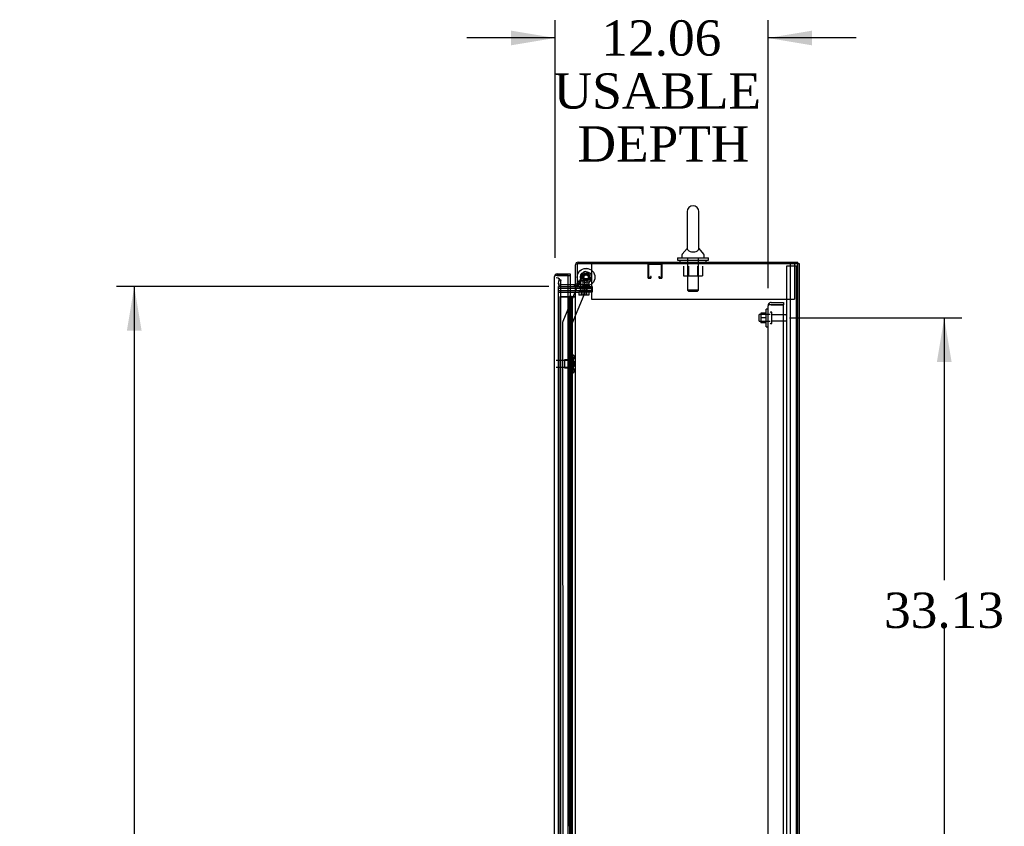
# Model space of a CAD drawing. Header units: inches. Extents: x 2 to 538, y -2 to 358.
# Tile 15 of 21: x 215 to 270, y 193 to 239. Entities that reach past the tile are written whole.
import ezdxf
from ezdxf.enums import TextEntityAlignment as Align
from ezdxf.lldxf.tags import DXFTag

# ---------------------------------------------------------------- set-up
doc = ezdxf.new("R2010")
doc.units = ezdxf.units.IN
doc.header["$MEASUREMENT"] = 0
for name, color, linetype in [('COM43134', 7, 'Continuous'), ('COM50677', 7, 'Continuous'), ('COM55604-1', 7, 'Continuous'), ('COM55605-1', 7, 'Continuous'), ('COM55607-2', 7, 'Continuous'), ('COM55738-23', 7, 'Continuous'), ('COM70098', 7, 'Continuous'), ('COM70112-2', 7, 'Continuous'), ('COM70218', 7, 'Continuous'), ('COM70220', 7, 'Continuous'), ('COM70839-4', 7, 'Continuous'), ('COM71194-3', 7, 'Continuous'), ('Default', 7, 'Continuous'), ('GSK86006', 7, 'Continuous'), ('NTS166105', 7, 'Continuous'), ('NTS18024', 7, 'Continuous'), ('NTS18147', 7, 'Continuous'), ('NTS86070', 7, 'Continuous'), ('ROL87452', 7, 'Continuous'), ('RVT17786', 7, 'Continuous'), ('SCC180005', 7, 'Continuous'), ('SCS86415', 7, 'Continuous'), ('STD26089', 7, 'Continuous'), ('STD26122', 7, 'Continuous'), ('WAF25059', 7, 'Continuous'), ('WAF25376', 7, 'Continuous'), ('WAF25377', 7, 'Continuous'), ('WAM254785', 7, 'Continuous'), ('WAM30038', 7, 'Continuous')]:
    doc.layers.add(name, color=color, linetype=linetype)
doc.styles.add('SEACAD_Times_New_Roman', font='times.ttf')
tags = doc.linetypes.add('HIDDEN2', pattern=[0.1875, 0.125, -0.0625]).pattern_tags.tags
tags[6:7] = [DXFTag(74, 4), DXFTag(75, 0), DXFTag(340, '0'), DXFTag(46, 0.0), DXFTag(50, 0.0), DXFTag(44, 0.0), DXFTag(45, 0.0)]
tags[4:5] = [DXFTag(74, 4), DXFTag(75, 0), DXFTag(340, '0'), DXFTag(46, 0.0), DXFTag(50, 0.0), DXFTag(44, 0.0), DXFTag(45, 0.0)]
doc.dimstyles.new('HAMMOND_(STH_-_540x360)', dxfattribs={"dimtxt": 2, "dimasz": 2.5, "dimexe": 1, "dimexo": 1, "dimgap": 0.5, "dimtad": 0, "dimtih": 1, "dimtoh": 1, "dimzin": 0, "dimdsep": 46, "dimtxsty": 'SEACAD_Times_New_Roman', "dimblk1": '_SE_FILLED', "dimblk2": '_SE_FILLED', "dimsah": 1, "dimcen": 1, "dimadec": 0, "dimazin": 0, "dimtfac": 0.8, "dimtofl": 0, "dimtmove": 0, "dimatfit": 3, "dimfxl": 1, "dimtolj": 1, "dimtzin": 0, "dimarcsym": 0})

# ---------------------------------------------------------------- blocks, each defined once
blk = doc.blocks.new('SE2')
at = {"layer": 'COM43134', "color": 7, "linetype": 'HIDDEN2'}
for p, q in [((257.076, 222.663), (257.076, 222.662)), ((257.076, 155.032), (257.076, 222.662)), ((257.076, 222.662), (257.076, 222.662)), ((257.076, 222.662), (257.076, 222.662)), ((257.179, 222.722), (257.112, 222.772)), ((257.261, 222.722), (257.112, 222.722)), ((257.261, 222.722), (257.179, 222.722)), ((257.261, 222.847), (257.951, 222.847)), ((257.261, 222.722), (257.261, 222.722)), ((257.261, 222.722), (257.951, 222.722)), ((257.951, 222.722), (257.261, 222.722)), ((257.951, 222.847), (257.951, 222.722)), ((257.951, 154.972), (257.951, 222.722))]:
    blk.add_line(p, q, dxfattribs=at)
for start, end in [(143.806, 179.8792), (179.9411, 180), (90, 143.806)]:
    blk.add_arc((257.261, 222.662), 0.185, start, end, dxfattribs=at)
blk.add_open_spline([(257.112, 222.722), (257.101, 222.712), (257.092, 222.702), (257.083, 222.687), (257.08, 222.682), (257.077, 222.672), (257.076, 222.667), (257.076, 222.662)], degree=3, knots=[0, 0, 0, 0, 0.5, 0.5, 0.75, 0.75, 1, 1, 1, 1], dxfattribs=at)
at = {"layer": 'COM50677', "color": 7, "linetype": 'HIDDEN2'}
for p, q in [((247.076, 225.032), (247.076, 224.847)), ((258.576, 225.032), (258.576, 224.847)), ((247.076, 224.847), (247.076, 223.032)), ((258.576, 224.847), (258.576, 223.032)), ((247.076, 223.032), (258.576, 223.032))]:
    blk.add_line(p, q, dxfattribs=at)
at = {"layer": 'COM55604-1', "color": 7, "linetype": 'Continuous'}
for p, q in [((258.763, 225.032), (246.265, 225.032)), ((246.265, 225.032), (246.265, 223.782)), ((258.763, 153.097), (258.763, 225.032)), ((246.313, 223.782), (246.265, 223.782)), ((246.313, 223.752), (246.313, 223.782)), ((245.753, 223.752), (246.122, 223.752)), ((246.17, 223.752), (246.122, 223.752)), ((246.17, 223.752), (246.313, 223.752)), ((246.17, 154.377), (246.17, 223.752))]:
    blk.add_line(p, q, dxfattribs=at)
at = {"layer": 'COM55604-1', "color": 7, "linetype": 'HIDDEN2'}
for p, q in [((245.203, 223.752), (245.753, 223.752)), ((245.203, 154.377), (245.203, 223.752))]:
    blk.add_line(p, q, dxfattribs=at)
at = {"layer": 'COM55605-1', "color": 7, "linetype": 'HIDDEN2'}
blk.add_line((258.358, 153.097), (258.358, 225.032), dxfattribs=at)
at = {"layer": 'COM55605-1', "color": 7, "linetype": 'Continuous'}
for p, q in [((258.858, 225.032), (258.763, 225.032)), ((258.858, 153.097), (258.858, 225.032))]:
    blk.add_line(p, q, dxfattribs=at)
at = {"layer": 'COM55607-2', "color": 7, "linetype": 'HIDDEN2'}
for p, q in [((245.277, 223.171), (245.792, 223.171)), ((245.277, 223.17), (245.277, 223.171)), ((245.753, 223.17), (245.277, 223.17)), ((245.277, 223.17), (245.277, 155.17)), ((245.792, 223.171), (245.817, 223.171)), ((245.81, 223.18), (245.81, 223.206)), ((245.81, 223.206), (245.86, 223.206)), ((245.86, 223.18), (245.81, 223.18)), ((245.817, 223.17), (245.817, 223.171)), ((245.872, 223.171), (245.817, 223.171)), ((245.822, 223.18), (245.822, 223.17)), ((245.822, 223.17), (245.822, 155.17)), ((245.86, 223.206), (245.885, 223.206)), ((245.86, 223.18), (245.885, 223.18)), ((245.872, 223.171), (245.914, 223.171)), ((245.872, 222.171), (245.872, 223.171)), ((245.885, 223.206), (245.935, 223.206)), ((245.935, 223.18), (245.885, 223.18)), ((245.914, 223.171), (246.108, 223.171)), ((245.914, 222.171), (245.914, 223.171)), ((245.922, 223.17), (245.922, 223.18)), ((245.922, 155.17), (245.922, 223.17)), ((245.935, 223.206), (245.935, 223.18)), ((245.989, 222.17), (245.989, 223.17)), ((246.108, 223.171), (246.17, 223.171)), ((246.108, 223.17), (246.108, 223.171)), ((245.817, 222.171), (245.872, 222.171)), ((245.862, 222.171), (245.989, 222.171)), ((245.862, 221.171), (245.862, 222.17)), ((245.959, 222.17), (245.989, 222.17)), ((245.984, 222.17), (245.984, 221.171)), ((245.989, 221.171), (245.989, 222.17)), ((245.817, 221.171), (245.872, 221.171)), ((245.862, 221.171), (245.989, 221.171)), ((245.872, 220.171), (245.872, 221.17)), ((245.914, 220.171), (245.914, 221.17)), ((245.959, 221.17), (245.989, 221.17)), ((245.989, 220.17), (245.989, 221.17)), ((245.817, 220.171), (245.872, 220.171)), ((245.862, 220.171), (245.989, 220.171)), ((245.862, 219.171), (245.862, 220.17)), ((245.959, 220.17), (245.989, 220.17)), ((245.984, 220.17), (245.984, 219.171)), ((245.989, 219.171), (245.989, 220.17)), ((245.817, 219.171), (245.872, 219.171)), ((245.862, 219.171), (245.989, 219.171)), ((245.872, 218.171), (245.872, 219.17)), ((245.914, 218.171), (245.914, 219.17)), ((245.959, 219.17), (245.989, 219.17)), ((245.989, 218.17), (245.989, 219.17)), ((245.817, 218.171), (245.872, 218.171)), ((245.862, 218.171), (245.989, 218.171)), ((245.862, 217.171), (245.862, 218.17)), ((245.959, 218.17), (245.989, 218.17)), ((245.984, 218.17), (245.984, 217.171)), ((245.989, 217.171), (245.989, 218.17)), ((245.817, 217.171), (245.872, 217.171)), ((245.862, 217.171), (245.989, 217.171)), ((245.872, 216.171), (245.872, 217.17)), ((245.914, 216.171), (245.914, 217.17)), ((245.959, 217.17), (245.989, 217.17)), ((245.989, 216.17), (245.989, 217.17)), ((245.817, 216.171), (245.872, 216.171)), ((245.862, 216.171), (245.989, 216.171)), ((245.862, 215.171), (245.862, 216.17)), ((245.959, 216.17), (245.989, 216.17)), ((245.984, 216.17), (245.984, 215.171)), ((245.989, 215.171), (245.989, 216.17)), ((245.817, 215.171), (245.872, 215.171)), ((245.862, 215.171), (245.989, 215.171)), ((245.872, 214.171), (245.872, 215.17)), ((245.914, 214.171), (245.914, 215.17)), ((245.959, 215.17), (245.989, 215.17)), ((245.989, 214.17), (245.989, 215.17)), ((245.817, 214.171), (245.872, 214.171)), ((245.862, 214.171), (245.989, 214.171)), ((245.862, 213.171), (245.862, 214.17)), ((245.959, 214.17), (245.989, 214.17)), ((245.984, 214.17), (245.984, 213.171)), ((245.989, 213.171), (245.989, 214.17)), ((245.817, 213.171), (245.872, 213.171)), ((245.862, 213.171), (245.989, 213.171)), ((245.872, 212.171), (245.872, 213.17)), ((245.914, 212.171), (245.914, 213.17)), ((245.959, 213.17), (245.989, 213.17)), ((245.989, 212.17), (245.989, 213.17)), ((245.817, 212.171), (245.872, 212.171)), ((245.862, 212.171), (245.989, 212.171)), ((245.862, 211.171), (245.862, 212.17)), ((245.959, 212.17), (245.989, 212.17)), ((245.984, 212.17), (245.984, 211.171)), ((245.989, 211.171), (245.989, 212.17)), ((245.817, 211.171), (245.872, 211.171)), ((245.862, 211.171), (245.989, 211.171)), ((245.872, 210.171), (245.872, 211.17)), ((245.914, 210.171), (245.914, 211.17)), ((245.959, 211.17), (245.989, 211.17)), ((245.989, 210.17), (245.989, 211.17)), ((245.817, 210.171), (245.872, 210.171)), ((245.862, 210.171), (245.989, 210.171)), ((245.862, 209.171), (245.862, 210.17)), ((245.959, 210.17), (245.989, 210.17)), ((245.984, 210.17), (245.984, 209.171)), ((245.989, 209.171), (245.989, 210.17)), ((245.817, 209.171), (245.872, 209.171)), ((245.862, 209.171), (245.989, 209.171)), ((245.872, 208.171), (245.872, 209.17)), ((245.914, 208.171), (245.914, 209.17)), ((245.959, 209.17), (245.989, 209.17)), ((245.989, 208.17), (245.989, 209.17)), ((245.817, 208.171), (245.872, 208.171)), ((245.862, 208.171), (245.989, 208.171)), ((245.862, 207.171), (245.862, 208.17)), ((245.959, 208.17), (245.989, 208.17)), ((245.984, 208.17), (245.984, 207.171)), ((245.989, 207.171), (245.989, 208.17)), ((245.817, 207.171), (245.872, 207.171)), ((245.862, 207.171), (245.989, 207.171)), ((245.872, 206.171), (245.872, 207.17)), ((245.914, 206.171), (245.914, 207.17)), ((245.959, 207.17), (245.989, 207.17)), ((245.989, 206.17), (245.989, 207.17)), ((245.817, 206.171), (245.872, 206.171)), ((245.862, 206.171), (245.989, 206.171)), ((245.862, 205.171), (245.862, 206.17)), ((245.959, 206.17), (245.989, 206.17)), ((245.984, 206.17), (245.984, 205.171)), ((245.989, 205.171), (245.989, 206.17)), ((245.817, 205.171), (245.872, 205.171)), ((245.862, 205.171), (245.989, 205.171)), ((245.872, 204.171), (245.872, 205.17)), ((245.914, 204.171), (245.914, 205.17)), ((245.959, 205.17), (245.989, 205.17)), ((245.989, 204.17), (245.989, 205.17)), ((245.817, 204.171), (245.872, 204.171)), ((245.862, 204.171), (245.989, 204.171)), ((245.862, 203.171), (245.862, 204.17)), ((245.959, 204.17), (245.989, 204.17)), ((245.984, 204.17), (245.984, 203.171)), ((245.989, 203.171), (245.989, 204.17)), ((245.817, 203.171), (245.872, 203.171)), ((245.862, 203.171), (245.989, 203.171)), ((245.872, 202.171), (245.872, 203.17)), ((245.914, 202.171), (245.914, 203.17)), ((245.959, 203.17), (245.989, 203.17)), ((245.989, 202.17), (245.989, 203.17)), ((245.817, 202.171), (245.872, 202.171)), ((245.862, 202.171), (245.989, 202.171)), ((245.862, 201.171), (245.862, 202.17)), ((245.959, 202.17), (245.989, 202.17)), ((245.984, 202.17), (245.984, 201.171)), ((245.989, 201.171), (245.989, 202.17)), ((245.817, 201.171), (245.872, 201.171)), ((245.862, 201.171), (245.989, 201.171)), ((245.872, 200.171), (245.872, 201.17)), ((245.914, 200.171), (245.914, 201.17)), ((245.959, 201.17), (245.989, 201.17)), ((245.989, 200.17), (245.989, 201.17)), ((245.817, 200.171), (245.872, 200.171)), ((245.862, 200.171), (245.989, 200.171)), ((245.862, 199.171), (245.862, 200.17)), ((245.959, 200.17), (245.989, 200.17)), ((245.984, 200.17), (245.984, 199.171)), ((245.989, 199.171), (245.989, 200.17)), ((245.817, 199.171), (245.872, 199.171)), ((245.862, 199.171), (245.989, 199.171)), ((245.872, 198.171), (245.872, 199.17)), ((245.914, 198.171), (245.914, 199.17)), ((245.959, 199.17), (245.989, 199.17)), ((245.989, 198.17), (245.989, 199.17)), ((245.817, 198.171), (245.872, 198.171)), ((245.862, 198.171), (245.989, 198.171)), ((245.862, 197.171), (245.862, 198.17)), ((245.959, 198.17), (245.989, 198.17)), ((245.984, 198.17), (245.984, 197.171)), ((245.989, 197.171), (245.989, 198.17)), ((245.817, 197.171), (245.872, 197.171)), ((245.862, 197.171), (245.989, 197.171)), ((245.872, 196.171), (245.872, 197.17)), ((245.914, 196.171), (245.914, 197.17)), ((245.959, 197.17), (245.989, 197.17)), ((245.989, 196.17), (245.989, 197.17)), ((245.817, 196.171), (245.872, 196.171)), ((245.862, 196.171), (245.989, 196.171)), ((245.862, 195.171), (245.862, 196.17)), ((245.959, 196.17), (245.989, 196.17)), ((245.984, 196.17), (245.984, 195.171)), ((245.989, 195.171), (245.989, 196.17)), ((245.817, 195.171), (245.872, 195.171)), ((245.862, 195.171), (245.989, 195.171)), ((245.872, 194.171), (245.872, 195.17)), ((245.914, 194.171), (245.914, 195.17)), ((245.959, 195.17), (245.989, 195.17)), ((245.989, 194.17), (245.989, 195.17)), ((245.817, 194.171), (245.872, 194.171)), ((245.862, 194.171), (245.989, 194.171)), ((245.862, 193.171), (245.862, 194.17)), ((245.959, 194.17), (245.989, 194.17)), ((245.984, 194.17), (245.984, 193.171)), ((245.989, 193.171), (245.989, 194.17)), ((245.817, 193.171), (245.872, 193.171)), ((245.862, 193.171), (245.989, 193.171))]:
    blk.add_line(p, q, dxfattribs=at)
at = {"layer": 'COM55607-2', "color": 7, "linetype": 'Continuous'}
for p, q in [((245.755, 223.17), (245.753, 223.17)), ((245.959, 223.17), (245.755, 223.17)), ((245.755, 223.17), (245.755, 222.17)), ((246.17, 223.17), (245.959, 223.17)), ((245.959, 223.17), (245.959, 222.17)), ((245.755, 222.17), (245.959, 222.17)), ((245.755, 222.17), (245.959, 222.17)), ((245.755, 222.17), (245.755, 221.17)), ((245.959, 222.17), (245.959, 221.17)), ((245.755, 221.17), (245.755, 220.17)), ((245.755, 221.17), (245.959, 221.17)), ((245.755, 221.17), (245.959, 221.17)), ((245.959, 221.17), (245.959, 220.17)), ((245.755, 220.17), (245.959, 220.17)), ((245.755, 220.17), (245.959, 220.17)), ((245.755, 220.17), (245.755, 219.17)), ((245.959, 220.17), (245.959, 219.17)), ((245.755, 219.17), (245.755, 218.17)), ((245.755, 219.17), (245.959, 219.17)), ((245.755, 219.17), (245.959, 219.17)), ((245.959, 219.17), (245.959, 218.17)), ((245.755, 218.17), (245.959, 218.17)), ((245.755, 218.17), (245.959, 218.17)), ((245.755, 218.17), (245.755, 217.17)), ((245.959, 218.17), (245.959, 217.17)), ((245.755, 217.17), (245.755, 216.17)), ((245.755, 217.17), (245.959, 217.17)), ((245.755, 217.17), (245.959, 217.17)), ((245.959, 217.17), (245.959, 216.17)), ((245.755, 216.17), (245.959, 216.17)), ((245.755, 216.17), (245.959, 216.17)), ((245.755, 216.17), (245.755, 215.17)), ((245.959, 216.17), (245.959, 215.17)), ((245.755, 215.17), (245.755, 214.17)), ((245.755, 215.17), (245.959, 215.17)), ((245.755, 215.17), (245.959, 215.17)), ((245.959, 215.17), (245.959, 214.17)), ((245.755, 214.17), (245.959, 214.17)), ((245.755, 214.17), (245.959, 214.17)), ((245.755, 214.17), (245.755, 213.17)), ((245.959, 214.17), (245.959, 213.17)), ((245.755, 213.17), (245.755, 212.17)), ((245.755, 213.17), (245.959, 213.17)), ((245.755, 213.17), (245.959, 213.17)), ((245.959, 213.17), (245.959, 212.17)), ((245.755, 212.17), (245.959, 212.17)), ((245.755, 212.17), (245.959, 212.17)), ((245.755, 212.17), (245.755, 211.17)), ((245.959, 212.17), (245.959, 211.17)), ((245.755, 211.17), (245.755, 210.17)), ((245.755, 211.17), (245.959, 211.17)), ((245.755, 211.17), (245.959, 211.17)), ((245.959, 211.17), (245.959, 210.17)), ((245.755, 210.17), (245.959, 210.17)), ((245.755, 210.17), (245.959, 210.17)), ((245.755, 210.17), (245.755, 209.17)), ((245.959, 210.17), (245.959, 209.17)), ((245.755, 209.17), (245.755, 208.17)), ((245.755, 209.17), (245.959, 209.17)), ((245.755, 209.17), (245.959, 209.17)), ((245.959, 209.17), (245.959, 208.17)), ((245.755, 208.17), (245.959, 208.17)), ((245.755, 208.17), (245.959, 208.17)), ((245.755, 208.17), (245.755, 207.17)), ((245.959, 208.17), (245.959, 207.17)), ((245.755, 207.17), (245.755, 206.17)), ((245.755, 207.17), (245.959, 207.17)), ((245.755, 207.17), (245.959, 207.17)), ((245.959, 207.17), (245.959, 206.17)), ((245.755, 206.17), (245.959, 206.17)), ((245.755, 206.17), (245.959, 206.17)), ((245.755, 206.17), (245.755, 205.17)), ((245.959, 206.17), (245.959, 205.17)), ((245.755, 205.17), (245.755, 204.17)), ((245.755, 205.17), (245.959, 205.17)), ((245.755, 205.17), (245.959, 205.17)), ((245.959, 205.17), (245.959, 204.17)), ((245.755, 204.17), (245.959, 204.17)), ((245.755, 204.17), (245.959, 204.17)), ((245.755, 204.17), (245.755, 203.17)), ((245.959, 204.17), (245.959, 203.17)), ((245.755, 203.17), (245.755, 202.17)), ((245.755, 203.17), (245.959, 203.17)), ((245.755, 203.17), (245.959, 203.17)), ((245.959, 203.17), (245.959, 202.17)), ((245.755, 202.17), (245.959, 202.17)), ((245.755, 202.17), (245.959, 202.17)), ((245.755, 202.17), (245.755, 201.17)), ((245.959, 202.17), (245.959, 201.17)), ((245.755, 201.17), (245.755, 200.17)), ((245.755, 201.17), (245.959, 201.17)), ((245.755, 201.17), (245.959, 201.17)), ((245.959, 201.17), (245.959, 200.17)), ((245.755, 200.17), (245.959, 200.17)), ((245.755, 200.17), (245.959, 200.17)), ((245.755, 200.17), (245.755, 199.17)), ((245.959, 200.17), (245.959, 199.17)), ((245.755, 199.17), (245.755, 198.17)), ((245.755, 199.17), (245.959, 199.17)), ((245.755, 199.17), (245.959, 199.17)), ((245.959, 199.17), (245.959, 198.17)), ((245.755, 198.17), (245.959, 198.17)), ((245.755, 198.17), (245.959, 198.17)), ((245.755, 198.17), (245.755, 197.17)), ((245.959, 198.17), (245.959, 197.17)), ((245.755, 197.17), (245.755, 196.17)), ((245.755, 197.17), (245.959, 197.17)), ((245.755, 197.17), (245.959, 197.17)), ((245.959, 197.17), (245.959, 196.17)), ((245.755, 196.17), (245.959, 196.17)), ((245.755, 196.17), (245.959, 196.17)), ((245.755, 196.17), (245.755, 195.17)), ((245.959, 196.17), (245.959, 195.17)), ((245.755, 195.17), (245.755, 194.17)), ((245.755, 195.17), (245.959, 195.17)), ((245.755, 195.17), (245.959, 195.17)), ((245.959, 195.17), (245.959, 194.17)), ((245.755, 194.17), (245.959, 194.17)), ((245.755, 194.17), (245.959, 194.17)), ((245.755, 194.17), (245.755, 193.17)), ((245.959, 194.17), (245.959, 193.17))]:
    blk.add_line(p, q, dxfattribs=at)
at = {"layer": 'COM55738-23', "color": 7, "linetype": 'HIDDEN2'}
for p, q in [((258.138, 153.179), (258.138, 224.929)), ((258.138, 224.929), (258.326, 224.929)), ((258.326, 224.929), (258.576, 224.929)), ((258.576, 224.929), (258.691, 224.929)), ((258.691, 153.179), (258.691, 224.929)), ((258.691, 224.929), (258.763, 224.929))]:
    blk.add_line(p, q, dxfattribs=at)
at = {"layer": 'COM70098', "color": 7, "linetype": 'HIDDEN2'}
for p, q in [((245.203, 223.657), (246.352, 223.657)), ((245.203, 223.532), (246.352, 223.532)), ((245.203, 223.437), (246.352, 223.437)), ((246.313, 223.752), (246.352, 223.752)), ((246.352, 223.752), (247.102, 223.752)), ((247.102, 223.657), (246.352, 223.657)), ((246.352, 223.532), (247.102, 223.532)), ((247.102, 223.437), (246.352, 223.437)), ((247.102, 223.752), (247.102, 223.657)), ((247.102, 223.532), (247.102, 223.437))]:
    blk.add_line(p, q, dxfattribs=at)
at = {"layer": 'COM70112-2', "color": 7, "linetype": 'Continuous'}
for p, q in [((246.17, 223.782), (246.17, 224.984)), ((246.313, 225.127), (258.763, 225.127)), ((258.763, 225.032), (258.763, 225.127)), ((246.122, 223.847), (245.753, 223.847)), ((246.265, 223.782), (246.17, 223.782))]:
    blk.add_line(p, q, dxfattribs=at)
at = {"layer": 'COM70112-2', "color": 7, "linetype": 'HIDDEN2'}
for p, q in [((252.482, 225.127), (252.482, 225.032)), ((253.169, 225.032), (253.169, 225.127)), ((245.202, 223.902), (245.204, 223.92)), ((245.204, 223.92), (245.244, 224.149)), ((245.244, 224.149), (245.338, 224.132)), ((245.338, 224.132), (245.297, 223.904)), ((245.297, 223.904), (245.298, 223.886)), ((245.753, 223.847), (245.345, 223.847)), ((246.102, 223.752), (246.102, 223.847)), ((246.17, 223.895), (246.265, 223.895))]:
    blk.add_line(p, q, dxfattribs=at)
at = {"layer": 'COM70112-2', "color": 7, "linetype": 'Continuous'}
for centre, radius, start, end in [((246.313, 224.984), 0.143, 90, 180), ((246.122, 223.895), 0.048, 270, 0), ((246.122, 223.895), 0.143, 270, 307.7949)]:
    blk.add_arc(centre, radius, start, end, dxfattribs=at)
at = {"layer": 'COM70112-2', "color": 7, "linetype": 'HIDDEN2'}
for centre, radius, start, end in [((246.313, 224.984), 0.048, 90, 180), ((245.345, 223.895), 0.143, 177.1347, 270), ((245.345, 223.895), 0.048, 191.7168, 270), ((246.122, 223.895), 0.143, 307.7949, 0)]:
    blk.add_arc(centre, radius, start, end, dxfattribs=at)
at = {"layer": 'COM70218', "color": 7, "linetype": 'HIDDEN2'}
for p, q in [((250.265, 224.989), (250.265, 224.262)), ((250.305, 224.989), (250.305, 224.262)), ((251.035, 224.992), (250.308, 224.992)), ((251.038, 224.262), (251.038, 224.989)), ((251.078, 224.262), (251.078, 224.989)), ((250.308, 224.259), (250.41, 224.259)), ((250.308, 224.219), (250.41, 224.219)), ((250.413, 224.262), (250.413, 224.313)), ((250.453, 224.313), (250.413, 224.313)), ((250.453, 224.262), (250.453, 224.313)), ((250.89, 224.313), (250.89, 224.262)), ((250.89, 224.313), (250.93, 224.313)), ((250.93, 224.313), (250.93, 224.262)), ((250.933, 224.259), (251.035, 224.259)), ((250.933, 224.219), (251.035, 224.219))]:
    blk.add_line(p, q, dxfattribs=at)
for centre, radius, start, end in [((250.308, 224.989), 0.043, 90, 180), ((250.308, 224.989), 0.003, 90, 180), ((251.035, 224.989), 0.043, 0, 90), ((251.035, 224.989), 0.003, 0, 90), ((250.308, 224.262), 0.043, 180, 270), ((250.308, 224.262), 0.003, 180, 270), ((250.41, 224.262), 0.003, 270, 0), ((250.41, 224.262), 0.043, 270, 0), ((250.933, 224.262), 0.043, 180, 270), ((250.933, 224.262), 0.003, 180, 270), ((251.035, 224.262), 0.003, 270, 0), ((251.035, 224.262), 0.043, 270, 0)]:
    blk.add_arc(centre, radius, start, end, dxfattribs=at)
at = {"layer": 'COM70220', "color": 7, "linetype": 'HIDDEN2'}
for p, q in [((245.328, 223.744), (245.328, 223.994)), ((245.328, 154.597), (245.328, 223.744))]:
    blk.add_line(p, q, dxfattribs=at)
blk.add_arc((245.078, 223.994), 0.25, 0, 90, dxfattribs=at)
at = {"layer": 'COM70839-4', "color": 7, "linetype": 'HIDDEN2'}
for p, q in [((245.464, 221.789), (246.594, 224.52)), ((246.289, 223.782), (246.594, 224.52)), ((246.757, 224.588), (247.017, 224.48)), ((246.757, 224.588), (247.017, 224.48)), ((245.985, 221.661), (247.085, 224.317)), ((245.985, 221.661), (247.085, 224.317)), ((245.464, 221.789), (246.276, 223.752)), ((245.467, 191.19), (245.454, 221.741)), ((245.999, 189.815), (245.985, 221.661))]:
    blk.add_line(p, q, dxfattribs=at)
at = {"layer": 'COM70839-4', "color": 7, "linetype": 'Continuous'}
blk.add_line((246.276, 223.752), (246.289, 223.782), dxfattribs=at)
at = {"layer": 'COM70839-4', "color": 7, "linetype": 'HIDDEN2'}
blk.add_circle((246.765, 224.281), 0.129, dxfattribs=at)
for centre, start, end in [((246.71, 224.472), 67.5123, 157.5123), ((246.969, 224.365), 337.5123, 67.5123), ((246.969, 224.365), 337.5123, 67.5123), ((245.579, 221.741), 157.5123, 180.0243)]:
    blk.add_arc(centre, 0.125, start, end, dxfattribs=at)
at = {"layer": 'COM71194-3', "color": 7, "linetype": 'Continuous'}
for p, q in [((245.064, 224.369), (245.013, 224.408)), ((245.126, 224.369), (245.013, 224.369)), ((245.126, 224.369), (245.064, 224.369)), ((245.126, 224.464), (245.858, 224.464)), ((245.753, 224.369), (245.126, 224.369)), ((245.126, 224.369), (245.126, 224.369)), ((245.126, 224.369), (245.858, 224.369)), ((245.753, 153.972), (245.753, 224.369)), ((245.753, 224.369), (245.858, 224.369)), ((245.858, 224.464), (245.858, 224.369)), ((245.858, 224.369), (245.858, 223.847)), ((244.983, 224.322), (244.983, 224.321)), ((244.983, 154.02), (244.983, 224.321)), ((244.983, 224.321), (244.983, 224.321)), ((244.983, 224.321), (244.983, 224.321))]:
    blk.add_line(p, q, dxfattribs=at)
at = {"layer": 'COM71194-3', "color": 7, "linetype": 'HIDDEN2'}
blk.add_line((245.858, 223.847), (245.858, 154.282), dxfattribs=at)
at = {"layer": 'COM71194-3', "color": 7, "linetype": 'Continuous'}
for start, end in [(142.4964, 179.8439), (90, 142.4964), (179.9238, 180)]:
    blk.add_arc((245.126, 224.321), 0.143, start, end, dxfattribs=at)
blk.add_open_spline([(245.013, 224.369), (245.003, 224.361), (244.996, 224.353), (244.989, 224.341), (244.987, 224.337), (244.984, 224.329), (244.983, 224.325), (244.983, 224.321)], degree=3, knots=[0, 0, 0, 0, 0.5, 0.5, 0.75, 0.75, 1, 1, 1, 1], dxfattribs=at)
at = {"layer": 'GSK86006', "color": 7, "linetype": 'HIDDEN2'}
for p, q in [((245.203, 223.657), (246.352, 223.657)), ((245.203, 223.532), (246.352, 223.532)), ((246.352, 223.657), (247.102, 223.657)), ((247.102, 223.532), (246.352, 223.532)), ((247.102, 223.657), (247.102, 223.532))]:
    blk.add_line(p, q, dxfattribs=at)
at = {"layer": 'NTS166105', "color": 7, "linetype": 'HIDDEN2'}
for p, q in [((256.66, 222.246), (256.66, 221.971)), ((256.98, 222.246), (256.66, 222.246)), ((256.66, 221.971), (256.66, 221.696)), ((256.98, 221.971), (256.66, 221.971)), ((256.98, 221.696), (256.66, 221.696))]:
    blk.add_line(p, q, dxfattribs=at)
at = {"layer": 'NTS18024', "color": 7, "linetype": 'HIDDEN2'}
for p, q in [((252.288, 224.907), (252.288, 224.362)), ((252.563, 224.907), (252.563, 224.362)), ((253.089, 224.907), (253.089, 224.362)), ((253.361, 224.907), (253.361, 224.362)), ((252.288, 224.362), (252.563, 224.362)), ((252.563, 224.362), (253.089, 224.362)), ((253.089, 224.362), (253.361, 224.362))]:
    blk.add_line(p, q, dxfattribs=at)
at = {"layer": 'NTS18147', "color": 7, "linetype": 'HIDDEN2'}
for p, q in [((245.986, 219.865), (245.986, 219.869)), ((246.049, 219.869), (245.986, 219.869)), ((245.986, 219.865), (245.986, 219.676)), ((245.986, 219.865), (246.049, 219.865)), ((246.049, 219.865), (246.049, 219.869)), ((245.549, 219.589), (245.549, 219.149)), ((245.986, 219.589), (245.549, 219.589)), ((245.986, 219.676), (245.986, 219.558)), ((246.049, 219.676), (245.986, 219.676)), ((245.986, 219.558), (245.986, 219.18)), ((245.986, 219.558), (246.049, 219.558)), ((246.049, 219.558), (246.049, 219.676)), ((246.111, 219.716), (246.111, 219.77)), ((245.549, 219.149), (245.986, 219.149)), ((245.986, 219.18), (245.986, 219.063)), ((246.049, 219.18), (245.986, 219.18)), ((245.986, 219.063), (245.986, 218.874)), ((245.986, 219.063), (246.049, 219.063)), ((245.986, 218.874), (245.986, 218.869)), ((246.049, 218.874), (245.986, 218.874)), ((245.986, 218.869), (246.049, 218.869)), ((246.049, 219.063), (246.049, 219.18)), ((246.049, 218.874), (246.049, 218.869)), ((246.111, 218.968), (246.111, 219.023))]:
    blk.add_line(p, q, dxfattribs=at)
blk.add_arc((245.793, 219.369), 0.318, 323.6338, 36.3662, dxfattribs=at)
for centre, start_param, end_param in [((245.793, 219.77), 2.506883, 3.776302), ((245.793, 219.716), 2.506883, 3.141593), ((245.793, 219.023), 3.141593, 3.776302), ((245.793, 218.968), 2.506883, 3.776302)]:
    blk.add_ellipse(centre, major_axis=(-0.318, 0), ratio=0.5, start_param=start_param, end_param=end_param, dxfattribs=at)
at = {"layer": 'NTS86070', "color": 7, "linetype": 'HIDDEN2'}
for p, q in [((246.828, 223.852), (246.328, 223.852)), ((246.328, 223.752), (246.328, 223.852)), ((246.453, 223.752), (246.453, 223.852)), ((246.953, 223.852), (246.828, 223.852)), ((246.828, 223.752), (246.828, 223.852)), ((246.953, 223.752), (246.953, 223.852)), ((246.432, 223.752), (246.432, 223.722)), ((246.715, 223.712), (246.442, 223.712)), ((246.557, 223.752), (246.557, 223.722)), ((246.84, 223.712), (246.715, 223.712)), ((246.725, 223.722), (246.725, 223.752)), ((246.85, 223.722), (246.85, 223.752))]:
    blk.add_line(p, q, dxfattribs=at)
for centre, start, end in [((246.442, 223.722), 180, 270), ((246.567, 223.722), 180, 270), ((246.715, 223.722), 270, 0), ((246.84, 223.722), 270, 0)]:
    blk.add_arc(centre, 0.01, start, end, dxfattribs=at)
at = {"layer": 'ROL87452', "color": 7, "linetype": 'HIDDEN2'}
for centre, radius in [((246.765, 224.281), 0.5), ((246.765, 224.28), 0.5), ((246.765, 224.28), 0.206)]:
    blk.add_circle(centre, radius, dxfattribs=at)
at = {"layer": 'RVT17786', "color": 7, "linetype": 'HIDDEN2'}
for centre, radius in [((246.765, 224.281), 0.217), ((246.765, 224.28), 0.217), ((246.765, 224.281), 0.125)]:
    blk.add_circle(centre, radius, dxfattribs=at)
at = {"layer": 'SCC180005', "color": 7, "linetype": 'HIDDEN2'}
for p, q in [((246.701, 224.187), (246.455, 224.187)), ((246.455, 224.187), (246.455, 223.437)), ((246.58, 224.187), (246.58, 223.437)), ((246.701, 223.437), (246.701, 224.187)), ((246.826, 224.187), (246.703, 224.187)), ((246.826, 223.437), (246.826, 224.187)), ((246.362, 223.437), (246.362, 223.263)), ((246.578, 223.263), (246.362, 223.263)), ((246.487, 223.437), (246.487, 223.263)), ((246.578, 223.437), (246.578, 223.263)), ((246.794, 223.263), (246.578, 223.263)), ((246.703, 223.437), (246.703, 223.263)), ((246.794, 223.437), (246.794, 223.263)), ((246.919, 223.263), (246.794, 223.263)), ((246.919, 223.437), (246.919, 223.263))]:
    blk.add_line(p, q, dxfattribs=at)
at = {"layer": 'SCS86415', "color": 7, "linetype": 'Continuous'}
for p, q in [((252.494, 227.992), (252.494, 225.922)), ((253.157, 225.922), (253.157, 227.992)), ((252.201, 225.547), (252.201, 225.427)), ((252.485, 225.911), (252.214, 225.585)), ((253.437, 225.585), (253.166, 225.912)), ((253.451, 225.427), (253.451, 225.547))]:
    blk.add_line(p, q, dxfattribs=at)
at = {"layer": 'SCS86415', "color": 7, "linetype": 'HIDDEN2'}
for p, q in [((252.514, 225.367), (252.514, 223.552)), ((253.138, 223.552), (253.138, 225.367)), ((253.138, 223.552), (252.514, 223.552)), ((252.514, 223.552), (252.574, 223.492)), ((252.574, 223.492), (253.078, 223.492)), ((253.078, 223.492), (253.138, 223.552))]:
    blk.add_line(p, q, dxfattribs=at)
at = {"layer": 'SCS86415', "color": 7, "linetype": 'Continuous'}
for centre, radius, start, end in [((252.826, 227.992), 0.331, 0, 180), ((252.261, 225.547), 0.06, 140.3214, 180), ((253.18, 225.928), 0.0213, 207.8796, 229.3819), ((253.391, 225.547), 0.06, 0, 39.6786), ((252.261, 225.427), 0.06, 180, 270), ((253.391, 225.427), 0.06, 270, 0)]:
    blk.add_arc(centre, radius, start, end, dxfattribs=at)
blk.add_open_spline([(252.49, 225.918), (252.488, 225.914), (252.486, 225.912), (252.486, 225.912)], degree=3, dxfattribs=at)
blk.add_open_spline([(252.494, 225.927), (252.494, 225.919), (252.495, 225.902), (252.505, 225.859), (252.518, 225.831), (252.568, 225.778), (252.605, 225.754), (252.706, 225.718), (252.769, 225.708), (252.9, 225.71), (252.962, 225.722), (253.058, 225.76), (253.093, 225.786), (253.138, 225.839), (253.149, 225.867), (253.157, 225.907), (253.157, 225.921), (253.157, 225.928)], degree=3, knots=[0.2040331, 0.2040331, 0.2040331, 0.2040331, 0.25, 0.25, 0.3125, 0.3125, 0.375, 0.375, 0.4375, 0.4375, 0.5, 0.5, 0.5625, 0.5625, 0.625, 0.625, 0.6665969, 0.6665969, 0.6665969, 0.6665969], dxfattribs=at)
at = {"layer": 'STD26089', "color": 7, "linetype": 'HIDDEN2'}
for p, q in [((256.576, 221.785), (256.576, 222.16)), ((257.201, 222.16), (256.576, 222.16)), ((257.271, 222.297), (257.231, 222.297)), ((257.301, 221.677), (257.301, 222.267)), ((258.078, 222.138), (257.301, 222.138)), ((256.576, 221.785), (257.201, 221.785)), ((257.231, 221.647), (257.271, 221.647)), ((257.301, 221.806), (258.078, 221.806))]:
    blk.add_line(p, q, dxfattribs=at)
for centre, radius, start, end in [((257.231, 222.267), 0.03, 90, 180), ((257.271, 222.267), 0.03, 0, 90), ((258.078, 222.078), 0.06, 0, 90), ((257.231, 221.677), 0.03, 180, 270), ((257.271, 221.677), 0.03, 270, 0), ((258.078, 221.866), 0.06, 270, 0)]:
    blk.add_arc(centre, radius, start, end, dxfattribs=at)
at = {"layer": 'STD26122', "color": 7, "linetype": 'HIDDEN2'}
for p, q in [((246.043, 219.554), (245.078, 219.554)), ((246.043, 219.184), (246.043, 219.554)), ((246.078, 219.519), (246.043, 219.554)), ((246.078, 219.519), (246.078, 219.219)), ((245.078, 219.184), (246.043, 219.184)), ((246.043, 219.184), (246.078, 219.219))]:
    blk.add_line(p, q, dxfattribs=at)
at = {"layer": 'WAF25059', "color": 7, "linetype": 'HIDDEN2'}
for p, q in [((256.98, 221.472), (256.98, 222.472)), ((257.076, 222.472), (256.98, 222.472)), ((256.98, 221.472), (257.076, 221.472))]:
    blk.add_line(p, q, dxfattribs=at)
at = {"layer": 'WAF25376', "color": 7, "linetype": 'HIDDEN2'}
for centre, radius in [((246.765, 224.281), 0.315), ((246.765, 224.28), 0.315), ((246.765, 224.281), 0.14), ((246.765, 224.28), 0.14)]:
    blk.add_circle(centre, radius, dxfattribs=at)
at = {"layer": 'WAF25377', "color": 7, "linetype": 'Continuous'}
for p, q in [((251.951, 225.367), (253.701, 225.367)), ((251.951, 225.367), (251.951, 225.252)), ((251.951, 225.252), (253.701, 225.252)), ((253.701, 225.252), (253.701, 225.367))]:
    blk.add_line(p, q, dxfattribs=at)
at = {"layer": 'WAM254785', "color": 7, "linetype": 'Continuous'}
for p, q in [((252.076, 225.252), (252.076, 225.127)), ((253.576, 225.127), (253.576, 225.252))]:
    blk.add_line(p, q, dxfattribs=at)
at = {"layer": 'WAM30038', "color": 7, "linetype": 'HIDDEN2'}
for p, q in [((245.773, 219.543), (245.773, 219.598)), ((245.818, 219.571), (245.773, 219.543)), ((245.773, 219.518), (245.818, 219.547)), ((245.773, 219.543), (245.789, 219.53)), ((245.773, 219.387), (245.773, 219.518)), ((245.818, 219.387), (245.773, 219.387)), ((245.773, 219.22), (245.773, 219.352)), ((245.773, 219.352), (245.818, 219.352)), ((245.789, 219.53), (245.817, 219.548)), ((245.837, 218.994), (245.837, 219.744)), ((245.861, 219.744), (245.837, 219.744)), ((245.861, 218.994), (245.861, 219.744)), ((245.818, 219.192), (245.773, 219.22)), ((245.789, 219.208), (245.773, 219.195)), ((245.773, 219.141), (245.773, 219.195)), ((245.773, 219.195), (245.818, 219.167)), ((245.822, 219.187), (245.789, 219.208)), ((245.837, 218.994), (245.861, 218.994))]:
    blk.add_line(p, q, dxfattribs=at)
for centre, radius, start, end in [((245.252, 220.272), 0.85, 311.7058, 313.4493), ((245.819, 219.369), 0.0181, 1.7718, 93.073), ((245.819, 219.37), 0.0182, 267.1609, 357.9942), ((245.25, 218.463), 0.854, 46.5547, 48.2901)]:
    blk.add_arc(centre, radius, start, end, dxfattribs=at)
for points, knots in [([(245.773, 219.598), (245.786, 219.609), (245.799, 219.62), (245.812, 219.632), (245.814, 219.634), (245.816, 219.636), (245.818, 219.638)], [0, 0, 0, 0, 0.858552, 0.858552, 0.858552, 1, 1, 1, 1]), ([(245.832, 219.576), (245.831, 219.576), (245.831, 219.576), (245.827, 219.576), (245.822, 219.574), (245.818, 219.571)], [0.4389304, 0.4389304, 0.4389304, 0.4389304, 0.5, 0.5, 1, 1, 1, 1]), ([(245.818, 219.547), (245.82, 219.548), (245.822, 219.549), (245.826, 219.553), (245.828, 219.555), (245.832, 219.559), (245.834, 219.562), (245.836, 219.567), (245.837, 219.569), (245.837, 219.571)], [0, 0, 0, 0, 0.25, 0.25, 0.5, 0.5, 0.75, 0.75, 1, 1, 1, 1]), ([(245.818, 219.101), (245.816, 219.103), (245.814, 219.105), (245.812, 219.107), (245.799, 219.118), (245.786, 219.13), (245.773, 219.141)], [0, 0, 0, 0, 0.141448, 0.141448, 0.141448, 1, 1, 1, 1]), ([(245.837, 219.167), (245.837, 219.169), (245.836, 219.172), (245.834, 219.177), (245.832, 219.179), (245.827, 219.186), (245.822, 219.189), (245.818, 219.192)], [0, 0, 0, 0, 0.25, 0.25, 0.5, 0.5, 1, 1, 1, 1]), ([(245.818, 219.167), (245.82, 219.166), (245.822, 219.165), (245.826, 219.163), (245.828, 219.162), (245.831, 219.162), (245.831, 219.162), (245.832, 219.162)], [0, 0, 0, 0, 0.25, 0.25, 0.5, 0.5, 0.5626015, 0.5626015, 0.5626015, 0.5626015])]:
    blk.add_open_spline(points, degree=3, knots=knots, dxfattribs=at)
blk = doc.blocks.new('DMBLK3683')
at = {"layer": 'Default', "linetype": 'Continuous'}
for points in [[(267.481, 219.472), (267.064, 221.972), (266.648, 219.472)], [(267.481, 191.347), (266.648, 191.347), (267.064, 188.847)]]:
    blk.add_hatch(color=7, dxfattribs=at).paths.add_polyline_path(points)
at = {"layer": 'Default', "color": 7, "linetype": 'Continuous'}
for p, q in [((258.301, 221.972), (268.064, 221.972)), ((267.064, 221.972), (267.064, 207.11)), ((267.064, 204.41), (267.064, 188.847)), ((258.301, 188.847), (268.064, 188.847))]:
    blk.add_line(p, q, dxfattribs=at)
at = {"layer": 'Default', "color": 7, "linetype": 'Continuous', "style": 'SEACAD_Times_New_Roman'}
blk.add_text('33.13', height=2, dxfattribs=at).set_placement((263.652, 206.41), align=Align.TOP_LEFT)
blk = doc.blocks.new('_SE_FILLED')
at = {"color": 0}
blk.add_line((0, 0), (-1, 0), dxfattribs=at)
blk.add_solid([(0, 0), (-1, -0.1665), (-1, 0.1665), (0, 0)], dxfattribs=at)
blk = doc.blocks.new('DMBLK3691')
at = {"layer": 'Default', "linetype": 'Continuous'}
for points in [[(220.741, 221.252), (221.574, 221.252), (221.158, 223.752)], [(220.741, 156.877), (221.158, 154.377), (221.574, 156.877)]]:
    blk.add_hatch(color=7, dxfattribs=at).paths.add_polyline_path(points)
at = {"layer": 'Default', "color": 7, "linetype": 'Continuous'}
for p, q in [((244.663, 223.752), (220.158, 223.752)), ((221.158, 223.752), (221.158, 190.765)), ((221.158, 181.365), (221.158, 154.377)), ((244.663, 154.377), (220.158, 154.377))]:
    blk.add_line(p, q, dxfattribs=at)
at = {"layer": 'Default', "color": 7, "linetype": 'Continuous', "style": 'SEACAD_Times_New_Roman'}
for s, p in [('69.38', (217.746, 190.065)), ('DOOR ', (216.584, 187.065)), ('OPENING', (214.665, 184.065))]:
    blk.add_text(s, height=2, dxfattribs=at).set_placement(p, align=Align.TOP_LEFT)
blk = doc.blocks.new('DMBLK3700')
at = {"layer": 'Default', "linetype": 'Continuous'}
for points in [[(242.513, 238.248), (242.513, 237.414), (245.013, 237.831)], [(259.576, 238.248), (257.076, 237.831), (259.576, 237.414)]]:
    blk.add_hatch(color=7, dxfattribs=at).paths.add_polyline_path(points)
at = {"layer": 'Default', "color": 7, "linetype": 'Continuous'}
for p, q in [((245.013, 225.369), (245.013, 238.831)), ((257.076, 223.662), (257.076, 238.831)), ((245.013, 237.831), (240.013, 237.831)), ((262.076, 237.831), (257.076, 237.831))]:
    blk.add_line(p, q, dxfattribs=at)
at = {"layer": 'Default', "color": 7, "linetype": 'Continuous', "style": 'SEACAD_Times_New_Roman'}
for s, p in [('12.06', (247.632, 238.831)), ('USABLE ', (244.931, 235.831)), ('DEPTH', (246.282, 232.831))]:
    blk.add_text(s, height=2, dxfattribs=at).set_placement(p, align=Align.TOP_LEFT)

msp = doc.modelspace()

# ---------------------------------------------------------------- block references
at = {"layer": 'Default'}
msp.add_blockref('SE2', (0, 0), dxfattribs=at)

# ---------------------------------------------------------------- dimensions: what is measured, and where the dimension line sits
at = {"layer": 'Default', "color": 7, "linetype": 'Continuous'}
dim = msp.add_linear_dim(base=(245.013, 237.831), p1=(257.076, 222.662), p2=(245.013, 224.369), text='\\A1;<>\\PUSABLE \\XDEPTH', dimstyle='HAMMOND_(STH_-_540x360)', dxfattribs=at)
dim.commit()
dim.dimension.update_dxf_attribs({"geometry": 'DMBLK3700', "text_midpoint": (251.045, 237.831), "dimtype": 160})
for base, p1, p2, text, picture, middle in [((221.157822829, 223.752257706), (245.662927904, 223.752257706), (245.662927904, 154.377257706), '\\A1;<>\\PDOOR \\XOPENING', 'DMBLK3691', (221.157822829, 189.064757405)), ((267.064454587, 221.972257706), (257.301427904, 221.972257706), (257.301427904, 188.847257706), '\\A1;<>', 'DMBLK3683', (267.064454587, 205.409757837))]:
    dim = msp.add_linear_dim(base=base, p1=p1, p2=p2, angle=270, text=text, dimstyle='HAMMOND_(STH_-_540x360)', dxfattribs=at)
    dim.commit()
    dim.dimension.update_dxf_attribs({"geometry": picture, "text_midpoint": middle, "dimtype": 161})

doc.saveas('drawing.dxf')
